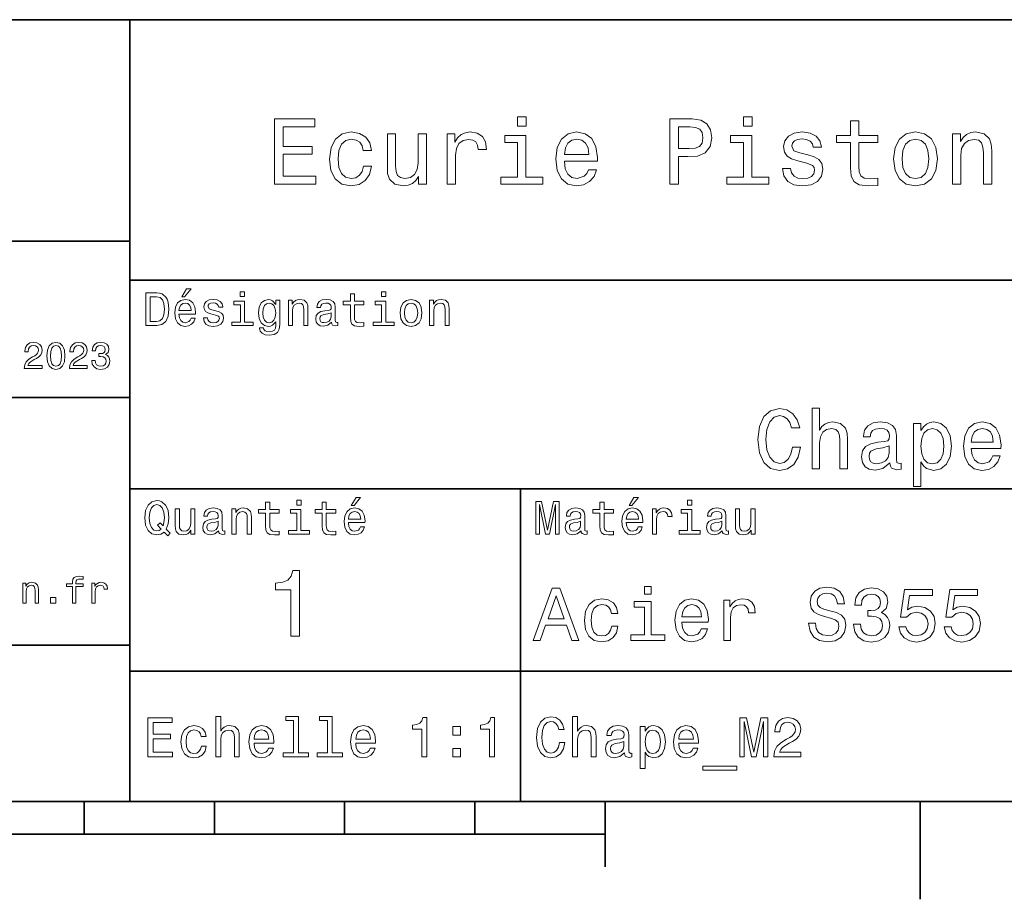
# Model space of a CAD drawing. Extents: x 0 to 296, y 0 to 210.
# Tile 5 of 7: x 154 to 229, y 2 to 70. Entities that reach past the tile are written whole.
import ezdxf

# ---------------------------------------------------------------- set-up
doc = ezdxf.new("R2010")
doc.units = 0

msp = doc.modelspace()

# ---------------------------------------------------------------- linework, layer by layer
at = {"color": 7, "lineweight": 35}
for p, q in [((97, 70), (287, 70)), ((162, 10), (162, 70)), ((97, 53), (162, 53)), ((162, 50), (287, 50)), ((97, 41), (162, 41)), ((162, 34), (287, 34)), ((97, 22), (162, 22)), ((162, 20), (287, 20)), ((10, 10), (287, 10)), ((97, 10), (287, 10)), ((98.5, 7.5), (198.5, 7.5))]:
    msp.add_line(p, q, dxfattribs=at)
at = {"color": 7, "lineweight": 35, "ltscale": 0.35}
msp.add_line((192, 20), (192, 34), dxfattribs=at)
at = {"color": 7, "lineweight": 35, "ltscale": 0.25}
msp.add_line((192, 10), (192, 20), dxfattribs=at)
at = {"color": 7, "lineweight": 35, "ltscale": 0.0625}
for p, q in [((158.5, 10), (158.5, 7.5)), ((168.5, 10), (168.5, 7.5)), ((178.5, 10), (178.5, 7.5)), ((188.5, 10), (188.5, 7.5))]:
    msp.add_line(p, q, dxfattribs=at)
at = {"color": 7, "lineweight": 35, "ltscale": 0.125}
msp.add_line((198.5, 10), (198.5, 5), dxfattribs=at)
at = {"color": 7, "lineweight": 35, "ltscale": 0.1875}
msp.add_line((222.699997, 10), (222.699997, 2.5), dxfattribs=at)
at = {"color": 7, "lineweight": 13}
for points in [[(173.109512, 57.381123), (176.279541, 57.381123), (176.279541, 57.986309), (173.772339, 57.986309), (173.772339, 59.679394), (176.005768, 59.679394), (176.005768, 60.277374), (173.772339, 60.277374), (173.772339, 61.775936), (176.221893, 61.775936), (176.221893, 62.381123), (173.109512, 62.381123)], [(192.439484, 62.554031), (191.769455, 62.554031), (191.769455, 61.833572), (192.439484, 61.833572)], [(203.462524, 57.381123), (204.125351, 57.381123), (204.125351, 59.492073), (204.860229, 59.492073), (205.602295, 59.528095), (206.193085, 59.780258), (206.574921, 60.270172), (206.704605, 60.940201), (206.603745, 61.559795), (206.315552, 62.013687), (205.840057, 62.287464), (205.191635, 62.381123), (203.462524, 62.381123)], [(209.788177, 62.554031), (209.118149, 62.554031), (209.118149, 61.833572), (209.788177, 61.833572)], [(217.353027, 60.579971), (217.353027, 58.64193), (217.396255, 58.015129), (217.597992, 57.582851), (218.001434, 57.330688), (218.685883, 57.244236), (219.43515, 57.280258), (219.43515, 57.827808), (218.887604, 57.78458), (218.390488, 57.842216), (218.123917, 58.022331), (218.008652, 58.324928), (217.98703, 58.75), (217.98703, 60.579971), (219.43515, 60.579971), (219.43515, 61.120316), (217.98703, 61.120316), (217.98703, 62.251438), (217.353027, 62.251438), (217.353027, 61.120316), (216.257935, 61.120316), (216.257935, 60.579971)], [(179.932281, 59.967579), (180.559082, 59.967579), (180.429398, 60.543945), (180.119598, 60.997837), (179.636887, 61.278816), (179.010086, 61.386887), (178.318436, 61.242794), (177.792511, 60.839336), (177.46109, 60.183716), (177.345825, 59.304752), (177.453888, 58.432995), (177.778091, 57.78458), (178.289627, 57.381123), (178.988464, 57.244236), (179.608063, 57.352303), (180.090775, 57.6549), (180.42218, 58.130402), (180.566284, 58.764408), (179.96109, 58.764408), (179.853027, 58.36095), (179.651291, 58.058357), (179.363113, 57.871037), (179.010086, 57.8134), (178.570602, 57.907059), (178.253601, 58.195244), (178.059082, 58.663544), (177.994232, 59.326366), (178.059082, 59.974781), (178.260803, 60.443081), (178.585007, 60.731266), (179.010086, 60.83213), (179.38472, 60.767288), (179.66571, 60.601585), (179.853027, 60.327808)], [(184.788177, 61.25), (184.154175, 61.25), (184.154175, 59.016571), (184.082123, 58.497837), (183.873199, 58.123196), (183.548996, 57.892651), (183.123917, 57.820602), (182.785294, 57.878242), (182.569168, 58.051151), (182.446686, 58.346542), (182.417862, 58.764408), (182.417862, 61.25), (181.783859, 61.25), (181.783859, 58.706772), (181.805481, 58.195244), (181.942368, 57.770172), (182.360229, 57.381123), (183.030258, 57.244236), (183.390488, 57.294666), (183.700287, 57.424351), (183.966858, 57.647694), (184.182999, 57.971901), (184.182999, 57.381123), (184.788177, 57.381123)], [(186.380402, 57.381123), (187.014404, 57.381123), (187.014404, 59.592937), (187.079254, 60.12608), (187.273773, 60.507923), (187.590775, 60.738472), (188.015854, 60.817722), (188.332855, 60.767288), (188.570602, 60.623199), (188.714691, 60.378242), (188.765121, 60.046829), (189.406342, 60.046829), (189.319885, 60.630402), (189.082123, 61.048271), (188.685883, 61.30043), (188.145538, 61.386887), (187.778091, 61.32925), (187.46109, 61.185158), (187.180115, 60.940201), (186.956772, 60.608788), (186.956772, 61.25), (186.380402, 61.25)], [(195.37175, 59.131844), (197.907776, 59.131844), (197.914978, 59.427231), (197.799713, 60.255764), (197.482712, 60.875359), (196.978378, 61.25), (196.30835, 61.386887), (195.65274, 61.242794), (195.148407, 60.839336), (194.824203, 60.183716), (194.708923, 59.319164), (194.817001, 58.432995), (195.141205, 57.78458), (195.638321, 57.381123), (196.286743, 57.244236), (196.848694, 57.337894), (197.309799, 57.582851), (197.648407, 57.971901), (197.842941, 58.490631), (197.216141, 58.490631), (197.086456, 58.20245), (196.899139, 57.986309), (196.365997, 57.8134), (195.955322, 57.892651), (195.645538, 58.14481), (195.443802, 58.555473), (195.37175, 59.110229)], [(205.01152, 61.76873), (205.443802, 61.725502), (205.760803, 61.588615), (205.94812, 61.336452), (206.01297, 60.940201), (205.940918, 60.522331), (205.746399, 60.270172), (205.414978, 60.140488), (204.96109, 60.104465), (204.125351, 60.104465), (204.125351, 61.76873)], [(214.060516, 59.636166), (213.44812, 59.780258), (212.994232, 59.945965), (212.842941, 60.28458), (212.886169, 60.522331), (213.03746, 60.695244), (213.282425, 60.803314), (213.635437, 60.846542), (213.97406, 60.803314), (214.240631, 60.67363), (214.413544, 60.479107), (214.485596, 60.219738), (215.105194, 60.219738), (215.105194, 60.23415), (214.997116, 60.70245), (214.701721, 61.069885), (214.240631, 61.30043), (213.635437, 61.386887), (213.023056, 61.30043), (212.57637, 61.062679), (212.29538, 60.709652), (212.208939, 60.262966), (212.273773, 59.830688), (212.475494, 59.528095), (212.806915, 59.311958), (213.289627, 59.16066), (213.995682, 58.987751), (214.427948, 58.807636), (214.543228, 58.663544), (214.586456, 58.447407), (214.521606, 58.180836), (214.348694, 57.979107), (214.067719, 57.849422), (213.693085, 57.806194), (213.296829, 57.849422), (213.008636, 58.000721), (212.814117, 58.245674), (212.734863, 58.584293), (212.122482, 58.584293), (212.223343, 58.007923), (212.518738, 57.590057), (212.98703, 57.337894), (213.635437, 57.244236), (214.312683, 57.337894), (214.809799, 57.590057), (215.112396, 57.993515), (215.220459, 58.519451), (215.141205, 58.973343), (214.917862, 59.283138), (214.55043, 59.484871)], [(220.65274, 59.311958), (220.768005, 58.432995), (221.099426, 57.78458), (221.625366, 57.381123), (222.331421, 57.244236), (223.030258, 57.381123), (223.556198, 57.777374), (223.887604, 58.425793), (224.010086, 59.311958), (223.887604, 60.190922), (223.556198, 60.846542), (223.030258, 61.242794), (222.331421, 61.386887), (221.625366, 61.242794), (221.099426, 60.839336), (220.768005, 60.190922)], [(225.177246, 57.381123), (225.811249, 57.381123), (225.811249, 59.614552), (225.876083, 60.12608), (226.085022, 60.500717), (226.409225, 60.731266), (226.841507, 60.817722), (227.187317, 60.745674), (227.403458, 60.551151), (227.511536, 60.226944), (227.547546, 59.794666), (227.547546, 57.381123), (228.181564, 57.381123), (228.181564, 59.924351), (228.15274, 60.435879), (228.023056, 60.86095), (227.597992, 61.25), (226.935165, 61.386887), (226.567719, 61.336452), (226.257935, 61.199566), (225.991364, 60.969017), (225.782425, 60.659222), (225.782425, 61.25), (225.177246, 61.25)], [(192.417862, 57.914265), (192.417862, 61.120316), (190.789627, 61.120316), (190.789627, 60.579971), (191.783859, 60.579971), (191.783859, 57.914265), (190.48703, 57.914265), (190.48703, 57.381123), (193.729111, 57.381123), (193.729111, 57.914265)], [(195.37175, 59.664986), (195.451004, 60.162102), (195.645538, 60.529537), (195.940918, 60.75288), (196.329971, 60.83213), (196.711807, 60.75288), (197.007202, 60.529537), (197.187317, 60.162102), (197.252167, 59.664986)], [(209.766571, 57.914265), (209.766571, 61.120316), (208.138321, 61.120316), (208.138321, 60.579971), (209.132568, 60.579971), (209.132568, 57.914265), (207.835724, 57.914265), (207.835724, 57.381123), (211.077805, 57.381123), (211.077805, 57.914265)], [(221.301147, 59.319164), (221.365997, 59.967579), (221.567719, 60.435879), (221.891937, 60.72406), (222.331421, 60.824928), (222.763687, 60.72406), (223.087891, 60.443081), (223.289627, 59.967579), (223.361679, 59.319164), (223.289627, 58.663544), (223.087891, 58.188038), (222.763687, 57.899853), (222.331421, 57.806194), (221.891937, 57.899853), (221.567719, 58.188038), (221.365997, 58.663544)], [(166.004318, 48.728386), (166.216858, 48.728386), (166.717575, 49.340778), (166.364548, 49.340778)], [(164.080688, 49.030979), (163.248566, 49.030979), (163.248566, 46.530979), (164.080688, 46.530979), (164.473343, 46.610229), (164.765137, 46.851585), (164.945251, 47.244236), (165.010086, 47.780979), (164.952454, 48.328529), (164.880402, 48.544666), (164.779541, 48.717579), (164.487747, 48.951729), (164.296829, 49.009365)], [(164.055481, 48.731987), (164.329254, 48.677952), (164.516571, 48.512245), (164.628235, 48.216858), (164.664261, 47.780979), (164.624634, 47.359509), (164.51297, 47.064121), (164.322052, 46.887608), (164.055481, 46.829971), (163.583572, 46.829971), (163.583572, 48.731987)], [(165.784576, 47.406338), (167.052597, 47.406338), (167.056198, 47.554035), (166.998566, 47.9683), (166.840057, 48.278099), (166.587891, 48.465416), (166.252884, 48.533859), (165.925079, 48.461815), (165.672913, 48.260086), (165.510803, 47.932278), (165.453171, 47.5), (165.507202, 47.056915), (165.669312, 46.732708), (165.917862, 46.530979), (166.242081, 46.462536), (166.523056, 46.509365), (166.753601, 46.631844), (166.922913, 46.826366), (167.020172, 47.085735), (166.706772, 47.085735), (166.641937, 46.941643), (166.548264, 46.833572), (166.281708, 46.747116), (166.07637, 46.786743), (165.921463, 46.912823), (165.820602, 47.118156), (165.784576, 47.395531)], [(168.623199, 47.658501), (168.317001, 47.730545), (168.090057, 47.8134), (168.014404, 47.982708), (168.036026, 48.101585), (168.111664, 48.188038), (168.234146, 48.242073), (168.41066, 48.263687), (168.579971, 48.242073), (168.713257, 48.177231), (168.799713, 48.079971), (168.835739, 47.950287), (169.145538, 47.950287), (169.145538, 47.957493), (169.091492, 48.191643), (168.943802, 48.375359), (168.713257, 48.490635), (168.41066, 48.533859), (168.104462, 48.490635), (167.881119, 48.371758), (167.740631, 48.195244), (167.697403, 47.971901), (167.729828, 47.755764), (167.830688, 47.604465), (167.996399, 47.496399), (168.237747, 47.42075), (168.590775, 47.334293), (168.806915, 47.244236), (168.864548, 47.172188), (168.886169, 47.064121), (168.853745, 46.930836), (168.767288, 46.829971), (168.626801, 46.765129), (168.439484, 46.743515), (168.241348, 46.765129), (168.09726, 46.840778), (168, 46.963257), (167.960373, 47.132565), (167.654175, 47.132565), (167.704605, 46.844379), (167.85231, 46.635445), (168.086456, 46.509365), (168.41066, 46.462536), (168.749283, 46.509365), (168.997833, 46.635445), (169.149139, 46.837173), (169.203171, 47.100143), (169.163544, 47.327087), (169.05188, 47.481987), (168.868149, 47.582851)], [(170.8134, 46.79755), (170.8134, 48.400574), (169.999283, 48.400574), (169.999283, 48.130402), (170.496399, 48.130402), (170.496399, 46.79755), (169.847977, 46.79755), (169.847977, 46.530979), (171.469025, 46.530979), (171.469025, 46.79755)], [(170.824203, 49.117435), (170.489197, 49.117435), (170.489197, 48.757202), (170.824203, 48.757202)], [(173.518738, 46.617435), (173.518738, 48.465416), (173.216141, 48.465416), (173.216141, 48.152016), (172.967575, 48.4366), (172.816284, 48.508644), (172.646973, 48.533859), (172.340775, 48.461815), (172.103027, 48.260086), (171.94812, 47.935879), (171.894089, 47.5), (171.94812, 47.060516), (172.103027, 46.736309), (172.340775, 46.530979), (172.646973, 46.462536), (172.819885, 46.487751), (172.963974, 46.552593), (173.216141, 46.826366), (173.216141, 46.552593), (173.187317, 46.336456), (173.108063, 46.181557), (172.956772, 46.091499), (172.729828, 46.059078), (172.531708, 46.080692), (172.391205, 46.134727), (172.30835, 46.228386), (172.283142, 46.354465), (171.976944, 46.354465), (171.976944, 46.340057), (172.023773, 46.109509), (172.167862, 45.9366), (172.398407, 45.824928), (172.711823, 45.785301), (173.086456, 45.839336), (173.335022, 45.990635), (173.47551, 46.253601)], [(174.181549, 46.530979), (174.498566, 46.530979), (174.498566, 47.647694), (174.530975, 47.903458), (174.635452, 48.090778), (174.797546, 48.206051), (175.013687, 48.249279), (175.1866, 48.213257), (175.294662, 48.115993), (175.348709, 47.953888), (175.366714, 47.737751), (175.366714, 46.530979), (175.683716, 46.530979), (175.683716, 47.802593), (175.669312, 48.058357), (175.604462, 48.270893), (175.391937, 48.465416), (175.060516, 48.533859), (174.876801, 48.508644), (174.721909, 48.440201), (174.588623, 48.324928), (174.484146, 48.170029), (174.484146, 48.465416), (174.181549, 48.465416)], [(177.499283, 46.783142), (177.499283, 46.772335), (177.517288, 46.649857), (177.57132, 46.5634), (177.798264, 46.494957), (177.974777, 46.523773), (177.974777, 46.76873), (177.899139, 46.757923), (177.798264, 46.804756), (177.780258, 46.948845), (177.780258, 47.950287), (177.73703, 48.206051), (177.610947, 48.386166), (177.391205, 48.494236), (177.081406, 48.533859), (176.778824, 48.490635), (176.555481, 48.368156), (176.414978, 48.177231), (176.368149, 47.925072), (176.368149, 47.903458), (176.65274, 47.903458), (176.677948, 48.054756), (176.757202, 48.162823), (176.886887, 48.227665), (177.070602, 48.25288), (177.247116, 48.234871), (177.373199, 48.180836), (177.448853, 48.087173), (177.47406, 47.957493), (177.459656, 47.806194), (177.402023, 47.730545), (177.257919, 47.694523), (176.987747, 47.665707), (176.677948, 47.600864), (176.458206, 47.485592), (176.328537, 47.305473), (176.28891, 47.038906), (176.324921, 46.801151), (176.4366, 46.624638), (176.616714, 46.512966), (176.86528, 46.473343), (177.200287, 46.548992)], [(178.943802, 48.130402), (178.943802, 47.161381), (178.965424, 46.84798), (179.066284, 46.631844), (179.268005, 46.505764), (179.610229, 46.462536), (179.984863, 46.480545), (179.984863, 46.754322), (179.71109, 46.732708), (179.46254, 46.761528), (179.329254, 46.851585), (179.271606, 47.00288), (179.260803, 47.215416), (179.260803, 48.130402), (179.984863, 48.130402), (179.984863, 48.400574), (179.260803, 48.400574), (179.260803, 48.966137), (178.943802, 48.966137), (178.943802, 48.400574), (178.396255, 48.400574), (178.396255, 48.130402)], [(181.656342, 46.79755), (181.656342, 48.400574), (180.842224, 48.400574), (180.842224, 48.130402), (181.33934, 48.130402), (181.33934, 46.79755), (180.690918, 46.79755), (180.690918, 46.530979), (182.311966, 46.530979), (182.311966, 46.79755)], [(181.667145, 49.117435), (181.332138, 49.117435), (181.332138, 48.757202), (181.667145, 48.757202)], [(182.762253, 47.496399), (182.819885, 47.056915), (182.985596, 46.732708), (183.248566, 46.530979), (183.601593, 46.462536), (183.951004, 46.530979), (184.213974, 46.729107), (184.379684, 47.053314), (184.440918, 47.496399), (184.379684, 47.935879), (184.213974, 48.263687), (183.951004, 48.461815), (183.601593, 48.533859), (183.248566, 48.461815), (182.985596, 48.260086), (182.819885, 47.935879)], [(185.024506, 46.530979), (185.341492, 46.530979), (185.341492, 47.647694), (185.373917, 47.903458), (185.478394, 48.090778), (185.640488, 48.206051), (185.856628, 48.249279), (186.029541, 48.213257), (186.137604, 48.115993), (186.19165, 47.953888), (186.209656, 47.737751), (186.209656, 46.530979), (186.526657, 46.530979), (186.526657, 47.802593), (186.512253, 48.058357), (186.447403, 48.270893), (186.234879, 48.465416), (185.903458, 48.533859), (185.719742, 48.508644), (185.56485, 48.440201), (185.431564, 48.324928), (185.327087, 48.170029), (185.327087, 48.465416), (185.024506, 48.465416)], [(165.784576, 47.672909), (165.824203, 47.921471), (165.921463, 48.105186), (166.069168, 48.216858), (166.263687, 48.256485), (166.454605, 48.216858), (166.60231, 48.105186), (166.692368, 47.921471), (166.724777, 47.672909)], [(172.221909, 47.5), (172.254318, 47.820606), (172.351593, 48.058357), (172.502884, 48.198845), (172.704605, 48.249279), (172.917145, 48.198845), (173.075653, 48.058357), (173.172913, 47.820606), (173.208939, 47.5), (173.172913, 47.172188), (173.075653, 46.938038), (172.917145, 46.793949), (172.704605, 46.747116), (172.502884, 46.793949), (172.351593, 46.938038), (172.254318, 47.175793)], [(183.086456, 47.5), (183.118881, 47.824207), (183.219742, 48.058357), (183.381851, 48.20245), (183.601593, 48.25288), (183.817719, 48.20245), (183.979828, 48.061958), (184.080688, 47.824207), (184.116714, 47.5), (184.080688, 47.172188), (183.979828, 46.934437), (183.817719, 46.790344), (183.601593, 46.743515), (183.381851, 46.790344), (183.219742, 46.934437), (183.118881, 47.172188)], [(177.463257, 47.208214), (177.420029, 47.020893), (177.304749, 46.876801), (177.131851, 46.783142), (176.919312, 46.750721), (176.782425, 46.76873), (176.68515, 46.826366), (176.623917, 46.927231), (176.605911, 47.067722), (176.620316, 47.193802), (176.677948, 47.283859), (176.908508, 47.384727), (177.200287, 47.427952), (177.463257, 47.514408)], [(153.899139, 43.224785), (155.273773, 43.224785), (155.273773, 43.472622), (154.187317, 43.472622), (154.247849, 43.60807), (154.351593, 43.720463), (154.671478, 43.925072), (154.841507, 44.011528), (155.031708, 44.135448), (155.167145, 44.279541), (155.244965, 44.44957), (155.273773, 44.642651), (155.224792, 44.884727), (155.08934, 45.074928), (154.881851, 45.195965), (154.613831, 45.239193), (154.337173, 45.190201), (154.126801, 45.054756), (153.991364, 44.838619), (153.945251, 44.553314), (153.945251, 44.51297), (154.207504, 44.51297), (154.207504, 44.536022), (154.233429, 44.731991), (154.311249, 44.876083), (154.435165, 44.9683), (154.599426, 45), (154.766571, 44.971184), (154.890488, 44.899136), (154.971191, 44.786743), (155, 44.645535), (154.979828, 44.51297), (154.925079, 44.400578), (154.832855, 44.302593), (154.706055, 44.216141), (154.536026, 44.12392), (154.253601, 43.945248), (154.054764, 43.755043), (153.9366, 43.524498), (153.899139, 43.233429)], [(155.642654, 44.201729), (155.685883, 43.749279), (155.821335, 43.426514), (156.037476, 43.230549), (156.337173, 43.167149), (156.634003, 43.230549), (156.850143, 43.426514), (156.982712, 43.749279), (157.028824, 44.201729), (156.982712, 44.651299), (156.927963, 44.829971), (156.850143, 44.976948), (156.634003, 45.172913), (156.337173, 45.239193), (156.037476, 45.172913), (155.821335, 44.974064), (155.685883, 44.651299)], [(155.919312, 44.201729), (155.942368, 44.550434), (156.01442, 44.801155), (156.144104, 44.948128), (156.337173, 45), (156.527374, 44.948128), (156.657059, 44.801155), (156.729111, 44.550434), (156.752167, 44.201729), (156.729111, 43.850143), (156.657059, 43.599426), (156.527374, 43.45245), (156.337173, 43.403458), (156.144104, 43.45245), (156.01442, 43.599426), (155.942368, 43.850143)], [(157.368881, 43.224785), (158.743515, 43.224785), (158.743515, 43.472622), (157.657059, 43.472622), (157.71759, 43.60807), (157.821335, 43.720463), (158.14122, 43.925072), (158.311249, 44.011528), (158.50145, 44.135448), (158.636887, 44.279541), (158.714706, 44.44957), (158.743515, 44.642651), (158.694534, 44.884727), (158.559082, 45.074928), (158.351593, 45.195965), (158.083572, 45.239193), (157.806915, 45.190201), (157.596542, 45.054756), (157.461105, 44.838619), (157.414993, 44.553314), (157.414993, 44.51297), (157.677231, 44.51297), (157.677231, 44.536022), (157.703171, 44.731991), (157.780991, 44.876083), (157.904907, 44.9683), (158.069168, 45), (158.236313, 44.971184), (158.360229, 44.899136), (158.440918, 44.786743), (158.469742, 44.645535), (158.44957, 44.51297), (158.394821, 44.400578), (158.302597, 44.302593), (158.175797, 44.216141), (158.005768, 44.12392), (157.723343, 43.945248), (157.524506, 43.755043), (157.406342, 43.524498), (157.368881, 43.233429)], [(159.080688, 43.853027), (159.080688, 43.832855), (159.126801, 43.556198), (159.262253, 43.348705), (159.47551, 43.216141), (159.757935, 43.167149), (160.057648, 43.216141), (160.282425, 43.342941), (160.426514, 43.54467), (160.478394, 43.804035), (160.455338, 43.974064), (160.391937, 44.112392), (160.288193, 44.219021), (160.149857, 44.296829), (160.337173, 44.45245), (160.403458, 44.700291), (160.360229, 44.925072), (160.236313, 45.0951), (160.034592, 45.201729), (159.757935, 45.239193), (159.498566, 45.193085), (159.299713, 45.066284), (159.170029, 44.864555), (159.126801, 44.596542), (159.126801, 44.57637), (159.383286, 44.57637), (159.406342, 44.760807), (159.481277, 44.893372), (159.60231, 44.974064), (159.772339, 45.002884), (159.922195, 44.979828), (160.031708, 44.919308), (160.097992, 44.821327), (160.123917, 44.688763), (160.097992, 44.54755), (160.028824, 44.45245), (159.907776, 44.394814), (159.743515, 44.377522), (159.631134, 44.380405), (159.631134, 44.15274), (159.772339, 44.158501), (159.953888, 44.132565), (160.08934, 44.0634), (160.170029, 43.951008), (160.198853, 43.804035), (160.167145, 43.63689), (160.083572, 43.51297), (159.951019, 43.435158), (159.775223, 43.409222), (159.593658, 43.438042), (159.46109, 43.524498), (159.377533, 43.662827), (159.345825, 43.853027)], [(212.888336, 37.203171), (212.758652, 36.658501), (212.544678, 36.269451), (212.246399, 36.029537), (211.896255, 35.951729), (211.474792, 36.068443), (211.144089, 36.418587), (210.92363, 36.989193), (210.85231, 37.780258), (210.92363, 38.564842), (211.137604, 39.14193), (211.468307, 39.492073), (211.896255, 39.615273), (212.207489, 39.55043), (212.473343, 39.368874), (212.680832, 39.077087), (212.823486, 38.675072), (213.439484, 38.675072), (213.244965, 39.291065), (212.907776, 39.757923), (212.447403, 40.049709), (211.896255, 40.153458), (211.208939, 39.991352), (210.683716, 39.537464), (210.346542, 38.791786), (210.229828, 37.780258), (210.346542, 36.76873), (210.683716, 36.023052), (211.208939, 35.562679), (211.896255, 35.407059), (212.499283, 35.530258), (212.985596, 35.873917), (213.329254, 36.438038), (213.510803, 37.203171)], [(214.399139, 35.530258), (214.969742, 35.530258), (214.969742, 37.540344), (215.028107, 38.000721), (215.216141, 38.337894), (215.507935, 38.545387), (215.896973, 38.623199), (216.208221, 38.558357), (216.40274, 38.383286), (216.5, 38.091499), (216.532425, 37.70245), (216.532425, 35.530258), (217.103027, 35.530258), (217.103027, 37.819164), (217.077087, 38.279537), (216.960373, 38.662102), (216.57782, 39.012245), (215.981277, 39.135445), (215.657059, 39.090057), (215.37825, 38.966858), (215.144821, 38.772331), (214.969742, 38.506485), (214.969742, 40.185879), (214.399139, 40.185879)], [(220.371033, 35.98415), (220.371033, 35.964695), (220.403458, 35.744236), (220.500717, 35.588615), (220.909225, 35.465416), (221.226944, 35.517288), (221.226944, 35.958214), (221.090775, 35.938759), (220.909225, 36.023052), (220.876801, 36.282421), (220.876801, 38.085014), (220.798996, 38.545387), (220.572052, 38.869595), (220.176514, 39.064121), (219.618881, 39.135445), (219.074203, 39.057636), (218.672195, 38.837173), (218.419312, 38.493515), (218.335022, 38.039623), (218.335022, 38.000721), (218.84726, 38.000721), (218.892654, 38.273052), (219.035309, 38.467579), (219.268738, 38.584293), (219.599426, 38.629681), (219.917145, 38.59726), (220.144089, 38.5), (220.280258, 38.331409), (220.325653, 38.09798), (220.299713, 37.825645), (220.195969, 37.68948), (219.9366, 37.624638), (219.450287, 37.572765), (218.892654, 37.456051), (218.497116, 37.248558), (218.263687, 36.924351), (218.192368, 36.444523), (218.257202, 36.016571), (218.458221, 35.698845), (218.782425, 35.497837), (219.229828, 35.426514), (219.832855, 35.562679)], [(222.744232, 38.474064), (222.744232, 39.012245), (222.17363, 39.012245), (222.17363, 34.181557), (222.744232, 34.181557), (222.744232, 36.061958), (222.945251, 35.757202), (223.172195, 35.556194), (223.742798, 35.407059), (224.28746, 35.530258), (224.715424, 35.899857), (224.994232, 36.483429), (225.097992, 37.274494), (224.994232, 38.059078), (224.715424, 38.642651), (224.28746, 39.005764), (223.742798, 39.135445), (223.431564, 39.096542), (223.16571, 38.973343), (222.938766, 38.76585)], [(223.645538, 35.919308), (223.26297, 36.003601), (222.984146, 36.262966), (222.809082, 36.684437), (222.750717, 37.274494), (222.809082, 37.858067), (222.984146, 38.279537), (223.26297, 38.532421), (223.645538, 38.623199), (223.995682, 38.532421), (224.274506, 38.273052), (224.44957, 37.851585), (224.514404, 37.274494), (224.44957, 36.690922), (224.274506, 36.262966), (223.995682, 36.003601)], [(226.608795, 37.105907), (228.891205, 37.105907), (228.897705, 37.371758), (228.793945, 38.117435), (228.508652, 38.675072), (228.054764, 39.012245), (227.451736, 39.135445), (226.861679, 39.005764), (226.407776, 38.642651), (226.115997, 38.052593), (226.012253, 37.274494), (226.109512, 36.476944), (226.401306, 35.893372), (226.848709, 35.530258), (227.432281, 35.407059), (227.938049, 35.491352), (228.353027, 35.711815), (228.657776, 36.061958), (228.832855, 36.528816), (228.268738, 36.528816), (228.152023, 36.269451), (227.983429, 36.074928), (227.503601, 35.919308), (227.134003, 35.990631), (226.855194, 36.217579), (226.67363, 36.587173), (226.608795, 37.086452)], [(226.608795, 37.585735), (226.680115, 38.033138), (226.855194, 38.363831), (227.121033, 38.564842), (227.471191, 38.636166), (227.81485, 38.564842), (228.080688, 38.363831), (228.242798, 38.033138), (228.301147, 37.585735)], [(220.306198, 36.749279), (220.228394, 36.412102), (220.020889, 36.152737), (219.709656, 35.98415), (219.327087, 35.925793), (219.080688, 35.958214), (218.905624, 36.061958), (218.795395, 36.243515), (218.76297, 36.496395), (218.78891, 36.723343), (218.892654, 36.885445), (219.307632, 37.067001), (219.832855, 37.14481), (220.306198, 37.30043)], [(179.015854, 32.728386), (179.228394, 32.728386), (179.729111, 33.340778), (179.376083, 33.340778)], [(200.341492, 32.728386), (200.554031, 32.728386), (201.054749, 33.340778), (200.701736, 33.340778)], [(164.642654, 30.685879), (164.916428, 30.401297), (165.107346, 30.592218), (164.811966, 30.894812), (164.963257, 31.305475), (165.010086, 31.780979), (164.941635, 32.339336), (164.862396, 32.56628), (164.757919, 32.753601), (164.46254, 33.009365), (164.282425, 33.074207), (164.08429, 33.099422), (163.702454, 33.009365), (163.41066, 32.757202), (163.223343, 32.342937), (163.158508, 31.780979), (163.223343, 31.219019), (163.407059, 30.804754), (163.698853, 30.54899), (164.08429, 30.462536), (164.39769, 30.520172)], [(164.41571, 30.916426), (164.260803, 30.801151), (164.08429, 30.765129), (163.850143, 30.829971), (163.666428, 31.024494), (163.543945, 31.341497), (163.504318, 31.780979), (163.543945, 32.216858), (163.662827, 32.537464), (163.846542, 32.731987), (164.08429, 32.80043), (164.318451, 32.731987), (164.502167, 32.533859), (164.621033, 32.213257), (164.664261, 31.780979), (164.631851, 31.40634), (164.5634, 31.150576), (164.329254, 31.395533), (164.13472, 31.211815)], [(168.824921, 30.78314), (168.824921, 30.772333), (168.842941, 30.649855), (168.896973, 30.5634), (169.123917, 30.494957), (169.30043, 30.523775), (169.30043, 30.768732), (169.224777, 30.757925), (169.123917, 30.804754), (169.105911, 30.948847), (169.105911, 31.950287), (169.062683, 32.206051), (168.9366, 32.386166), (168.716858, 32.494236), (168.407059, 32.533859), (168.104462, 32.490635), (167.881119, 32.368156), (167.740631, 32.177231), (167.693802, 31.925072), (167.693802, 31.903458), (167.978394, 31.903458), (168.003601, 32.054756), (168.082855, 32.162823), (168.21254, 32.227665), (168.396255, 32.25288), (168.572769, 32.234871), (168.698853, 32.180836), (168.77449, 32.087173), (168.799713, 31.957493), (168.785309, 31.806194), (168.727661, 31.730547), (168.583572, 31.694523), (168.3134, 31.665705), (168.003601, 31.600864), (167.783859, 31.48559), (167.654175, 31.305475), (167.614548, 31.038904), (167.650574, 30.801151), (167.762253, 30.62464), (167.942368, 30.512968), (168.190918, 30.473343), (168.52594, 30.54899)], [(169.844376, 30.530979), (170.161377, 30.530979), (170.161377, 31.647694), (170.193802, 31.903458), (170.298279, 32.090778), (170.460373, 32.206051), (170.676514, 32.249279), (170.849426, 32.213257), (170.957489, 32.115993), (171.011536, 31.95389), (171.029541, 31.737751), (171.029541, 30.530979), (171.346542, 30.530979), (171.346542, 31.802593), (171.332138, 32.058357), (171.267288, 32.270893), (171.054749, 32.465416), (170.723343, 32.533859), (170.539627, 32.508644), (170.38472, 32.440201), (170.251434, 32.324928), (170.146973, 32.170029), (170.146973, 32.465416), (169.844376, 32.465416)], [(172.438034, 32.130402), (172.438034, 31.161383), (172.459656, 30.847982), (172.560516, 30.631844), (172.762253, 30.505762), (173.104462, 30.462536), (173.479111, 30.480547), (173.479111, 30.754322), (173.205338, 30.732708), (172.956772, 30.761526), (172.823486, 30.851583), (172.765854, 31.002882), (172.755035, 31.215418), (172.755035, 32.130402), (173.479111, 32.130402), (173.479111, 32.400574), (172.755035, 32.400574), (172.755035, 32.966137), (172.438034, 32.966137), (172.438034, 32.400574), (171.890488, 32.400574), (171.890488, 32.130402)], [(175.161377, 33.117435), (174.82637, 33.117435), (174.82637, 32.757202), (175.161377, 32.757202)], [(176.775223, 32.130402), (176.775223, 31.161383), (176.796829, 30.847982), (176.89769, 30.631844), (177.099426, 30.505762), (177.44165, 30.462536), (177.816284, 30.480547), (177.816284, 30.754322), (177.542511, 30.732708), (177.293945, 30.761526), (177.16066, 30.851583), (177.103027, 31.002882), (177.092224, 31.215418), (177.092224, 32.130402), (177.816284, 32.130402), (177.816284, 32.400574), (177.092224, 32.400574), (177.092224, 32.966137), (176.775223, 32.966137), (176.775223, 32.400574), (176.227661, 32.400574), (176.227661, 32.130402)], [(178.796112, 31.40634), (180.064117, 31.40634), (180.067719, 31.554033), (180.010086, 31.9683), (179.851593, 32.278099), (179.599426, 32.465416), (179.264404, 32.533859), (178.9366, 32.461815), (178.684433, 32.260086), (178.522339, 31.932276), (178.464691, 31.5), (178.518738, 31.056915), (178.680832, 30.732708), (178.929398, 30.530979), (179.253601, 30.462536), (179.534576, 30.509365), (179.765137, 30.631844), (179.934433, 30.826368), (180.031708, 31.085733), (179.718292, 31.085733), (179.653458, 30.941643), (179.559799, 30.833572), (179.293228, 30.747118), (179.087891, 30.786743), (178.932999, 30.912823), (178.832138, 31.118155), (178.796112, 31.395533)], [(193.183716, 30.530979), (193.46109, 30.530979), (193.46109, 32.80043), (193.929398, 30.530979), (194.239197, 30.530979), (194.703888, 32.80043), (194.703888, 30.530979), (194.984863, 30.530979), (194.984863, 33.030979), (194.545395, 33.030979), (194.08429, 30.826368), (193.626801, 33.030979), (193.183716, 33.030979)], [(196.656342, 30.78314), (196.656342, 30.772333), (196.674347, 30.649855), (196.728394, 30.5634), (196.955338, 30.494957), (197.131851, 30.523775), (197.131851, 30.768732), (197.056198, 30.757925), (196.955338, 30.804754), (196.937317, 30.948847), (196.937317, 31.950287), (196.894089, 32.206051), (196.768005, 32.386166), (196.548264, 32.494236), (196.23848, 32.533859), (195.935883, 32.490635), (195.71254, 32.368156), (195.572052, 32.177231), (195.525223, 31.925072), (195.525223, 31.903458), (195.809799, 31.903458), (195.835022, 32.054756), (195.914261, 32.162823), (196.043945, 32.227665), (196.227661, 32.25288), (196.404175, 32.234871), (196.530258, 32.180836), (196.605911, 32.087173), (196.631119, 31.957493), (196.616714, 31.806194), (196.559082, 31.730547), (196.414978, 31.694523), (196.144806, 31.665705), (195.835022, 31.600864), (195.61528, 31.48559), (195.485596, 31.305475), (195.445969, 31.038904), (195.481995, 30.801151), (195.593658, 30.62464), (195.773773, 30.512968), (196.022339, 30.473343), (196.357346, 30.54899)], [(198.100861, 32.130402), (198.100861, 31.161383), (198.122482, 30.847982), (198.223343, 30.631844), (198.425079, 30.505762), (198.767288, 30.462536), (199.141937, 30.480547), (199.141937, 30.754322), (198.868149, 30.732708), (198.619598, 30.761526), (198.486313, 30.851583), (198.42868, 31.002882), (198.417862, 31.215418), (198.417862, 32.130402), (199.141937, 32.130402), (199.141937, 32.400574), (198.417862, 32.400574), (198.417862, 32.966137), (198.100861, 32.966137), (198.100861, 32.400574), (197.553314, 32.400574), (197.553314, 32.130402)], [(200.121765, 31.40634), (201.389771, 31.40634), (201.393372, 31.554033), (201.335739, 31.9683), (201.177231, 32.278099), (200.925079, 32.465416), (200.590057, 32.533859), (200.262253, 32.461815), (200.010086, 32.260086), (199.847977, 31.932276), (199.790344, 31.5), (199.844376, 31.056915), (200.006485, 30.732708), (200.255051, 30.530979), (200.579254, 30.462536), (200.860229, 30.509365), (201.090775, 30.631844), (201.260086, 30.826368), (201.357346, 31.085733), (201.043945, 31.085733), (200.979111, 30.941643), (200.885452, 30.833572), (200.618881, 30.747118), (200.413544, 30.786743), (200.258652, 30.912823), (200.157776, 31.118155), (200.121765, 31.395533)], [(202.131851, 30.530979), (202.448853, 30.530979), (202.448853, 31.636887), (202.481262, 31.903458), (202.578537, 32.094379), (202.73703, 32.209652), (202.94957, 32.249279), (203.108063, 32.224064), (203.226944, 32.152016), (203.298996, 32.029537), (203.324203, 31.863832), (203.644806, 31.863832), (203.601593, 32.155621), (203.482712, 32.364552), (203.284576, 32.490635), (203.014404, 32.533859), (202.830688, 32.505043), (202.672195, 32.432995), (202.531708, 32.310516), (202.420029, 32.144814), (202.420029, 32.465416), (202.131851, 32.465416)], [(205.161377, 33.117435), (204.82637, 33.117435), (204.82637, 32.757202), (205.161377, 32.757202)], [(207.499283, 30.78314), (207.499283, 30.772333), (207.517288, 30.649855), (207.57132, 30.5634), (207.798264, 30.494957), (207.974777, 30.523775), (207.974777, 30.768732), (207.899139, 30.757925), (207.798264, 30.804754), (207.780258, 30.948847), (207.780258, 31.950287), (207.73703, 32.206051), (207.610947, 32.386166), (207.391205, 32.494236), (207.081406, 32.533859), (206.778824, 32.490635), (206.555481, 32.368156), (206.414978, 32.177231), (206.368149, 31.925072), (206.368149, 31.903458), (206.65274, 31.903458), (206.677948, 32.054756), (206.757202, 32.162823), (206.886887, 32.227665), (207.070602, 32.25288), (207.247116, 32.234871), (207.373199, 32.180836), (207.448853, 32.087173), (207.47406, 31.957493), (207.459656, 31.806194), (207.402023, 31.730547), (207.257919, 31.694523), (206.987747, 31.665705), (206.677948, 31.600864), (206.458206, 31.48559), (206.328537, 31.305475), (206.28891, 31.038904), (206.324921, 30.801151), (206.4366, 30.62464), (206.616714, 30.512968), (206.86528, 30.473343), (207.200287, 30.54899)], [(166.998566, 32.465416), (166.681549, 32.465416), (166.681549, 31.348703), (166.645538, 31.089336), (166.541061, 30.902016), (166.378967, 30.786743), (166.166428, 30.750719), (165.997116, 30.779539), (165.889053, 30.865993), (165.827805, 31.013687), (165.8134, 31.222622), (165.8134, 32.465416), (165.496399, 32.465416), (165.496399, 31.193804), (165.507202, 30.93804), (165.575653, 30.725504), (165.784576, 30.530979), (166.119598, 30.462536), (166.299713, 30.487751), (166.454605, 30.552593), (166.587891, 30.664265), (166.695969, 30.826368), (166.695969, 30.530979), (166.998566, 30.530979)], [(175.150574, 30.79755), (175.150574, 32.400574), (174.336456, 32.400574), (174.336456, 32.130402), (174.833572, 32.130402), (174.833572, 30.79755), (174.185165, 30.79755), (174.185165, 30.530979), (175.806198, 30.530979), (175.806198, 30.79755)], [(178.796112, 31.672911), (178.835739, 31.921469), (178.932999, 32.105186), (179.080688, 32.216858), (179.275208, 32.256485), (179.466141, 32.216858), (179.613831, 32.105186), (179.703888, 31.921469), (179.736313, 31.672911)], [(200.121765, 31.672911), (200.161377, 31.921469), (200.258652, 32.105186), (200.406342, 32.216858), (200.600861, 32.256485), (200.791794, 32.216858), (200.939484, 32.105186), (201.029541, 31.921469), (201.061966, 31.672911)], [(205.150574, 30.79755), (205.150574, 32.400574), (204.336456, 32.400574), (204.336456, 32.130402), (204.833572, 32.130402), (204.833572, 30.79755), (204.185165, 30.79755), (204.185165, 30.530979), (205.806198, 30.530979), (205.806198, 30.79755)], [(210.010086, 32.465416), (209.693085, 32.465416), (209.693085, 31.348703), (209.657059, 31.089336), (209.552597, 30.902016), (209.390488, 30.786743), (209.177948, 30.750719), (209.008636, 30.779539), (208.900574, 30.865993), (208.83934, 31.013687), (208.824921, 31.222622), (208.824921, 32.465416), (208.507919, 32.465416), (208.507919, 31.193804), (208.518738, 30.93804), (208.587173, 30.725504), (208.796112, 30.530979), (209.131119, 30.462536), (209.311234, 30.487751), (209.466141, 30.552593), (209.599426, 30.664265), (209.707489, 30.826368), (209.707489, 30.530979), (210.010086, 30.530979)], [(168.78891, 31.208212), (168.745682, 31.020893), (168.630402, 30.876801), (168.457489, 30.78314), (168.244965, 30.750719), (168.108063, 30.768732), (168.010803, 30.826368), (167.94957, 30.927233), (167.931549, 31.067722), (167.945969, 31.193804), (168.003601, 31.283861), (168.234146, 31.384726), (168.52594, 31.427954), (168.78891, 31.514408)], [(196.620316, 31.208212), (196.577087, 31.020893), (196.461823, 30.876801), (196.28891, 30.78314), (196.07637, 30.750719), (195.939484, 30.768732), (195.842224, 30.826368), (195.780975, 30.927233), (195.76297, 31.067722), (195.777374, 31.193804), (195.835022, 31.283861), (196.065567, 31.384726), (196.357346, 31.427954), (196.620316, 31.514408)], [(207.463257, 31.208212), (207.420029, 31.020893), (207.304749, 30.876801), (207.131851, 30.78314), (206.919312, 30.750719), (206.782425, 30.768732), (206.68515, 30.826368), (206.623917, 30.927233), (206.605911, 31.067722), (206.620316, 31.193804), (206.677948, 31.283861), (206.908508, 31.384726), (207.200287, 31.427954), (207.463257, 31.514408)], [(157.608078, 26.504324), (157.608078, 25.224785), (157.861679, 25.224785), (157.861679, 26.504324), (158.438049, 26.504324), (158.438049, 26.720463), (157.861679, 26.720463), (157.861679, 26.815563), (157.881851, 26.930836), (157.948135, 27.008646), (158.060532, 27.054756), (158.221924, 27.072046), (158.438049, 27.06052), (158.438049, 27.279539), (158.164276, 27.293949), (157.916443, 27.268013), (157.74353, 27.190203), (157.639786, 27.054756), (157.608078, 26.861671), (157.608078, 26.720463), (157.144104, 26.720463), (157.144104, 26.504324)], [(174.370316, 22.700289), (175.025925, 22.700289), (175.025925, 27.736313), (174.536011, 27.736313), (174.406326, 27.296831), (174.146973, 27.001442), (173.750717, 26.828531), (173.203171, 26.770893), (173.203171, 26.259367), (174.370316, 26.259367)], [(153.786758, 25.224785), (154.040359, 25.224785), (154.040359, 26.118156), (154.066299, 26.322767), (154.149872, 26.472624), (154.279541, 26.564842), (154.452454, 26.599424), (154.59079, 26.570606), (154.677246, 26.492796), (154.720474, 26.363113), (154.734879, 26.190203), (154.734879, 25.224785), (154.98848, 25.224785), (154.98848, 26.242077), (154.976959, 26.446688), (154.925079, 26.616716), (154.755051, 26.772335), (154.489929, 26.827091), (154.342957, 26.806917), (154.219025, 26.752163), (154.112396, 26.659943), (154.028839, 26.536024), (154.028839, 26.772335), (153.786758, 26.772335)], [(159.086472, 25.224785), (159.340073, 25.224785), (159.340073, 26.10951), (159.366013, 26.322767), (159.443817, 26.475506), (159.570618, 26.567724), (159.740646, 26.599424), (159.867447, 26.579252), (159.962555, 26.521614), (160.020187, 26.423632), (160.040359, 26.291067), (160.296844, 26.291067), (160.262268, 26.524496), (160.16716, 26.691643), (160.008667, 26.792507), (159.792511, 26.827091), (159.645538, 26.804035), (159.518738, 26.746399), (159.406357, 26.648417), (159.317017, 26.515852), (159.317017, 26.772335), (159.086472, 26.772335)], [(202.048996, 26.49856), (201.51297, 26.49856), (201.51297, 25.922192), (202.048996, 25.922192)], [(214.642654, 23.680117), (214.118149, 23.680117), (214.233429, 23.069164), (214.521606, 22.619596), (214.965424, 22.348703), (215.564835, 22.250721), (216.158508, 22.342941), (216.60231, 22.596542), (216.88472, 22.994238), (216.988464, 23.518732), (216.902023, 23.991356), (216.659943, 24.296831), (216.268005, 24.49856), (215.743515, 24.648417), (215.293945, 24.757925), (215, 24.884727), (214.832855, 25.069164), (214.780975, 25.357349), (214.832855, 25.616714), (214.982712, 25.812681), (215.213257, 25.945246), (215.530258, 25.991356), (215.853027, 25.933718), (216.106628, 25.778099), (216.273773, 25.518732), (216.354462, 25.167149), (216.878967, 25.167149), (216.878967, 25.178675), (216.786743, 25.720463), (216.515854, 26.12392), (216.08934, 26.377522), (215.51297, 26.463978), (214.994232, 26.377522), (214.590775, 26.135448), (214.331406, 25.760807), (214.239197, 25.276657), (214.314117, 24.844381), (214.533142, 24.550434), (214.878967, 24.354467), (215.351593, 24.204613), (215.818451, 24.072046), (216.170029, 23.945246), (216.383286, 23.760807), (216.458206, 23.461096), (216.389053, 23.155621), (216.210373, 22.925074), (215.939484, 22.780981), (215.587891, 22.734871), (215.195969, 22.798271), (214.896255, 22.98271), (214.706055, 23.282421)], [(192.982712, 22.360231), (193.51297, 22.360231), (193.933716, 23.536024), (195.530258, 23.536024), (195.951004, 22.360231), (196.492798, 22.360231), (195.028824, 26.365995), (194.440918, 26.365995)], [(194.118149, 24.025938), (194.734863, 25.789627), (195.351578, 24.025938)], [(217.570602, 23.616716), (217.570602, 23.57637), (217.662827, 23.023056), (217.933716, 22.60807), (218.360229, 22.342941), (218.925079, 22.244957), (219.52449, 22.342941), (219.97406, 22.596542), (220.262253, 23), (220.365997, 23.518732), (220.319885, 23.858791), (220.193085, 24.135448), (219.985596, 24.348703), (219.708939, 24.504324), (220.083572, 24.815563), (220.216141, 25.311239), (220.129684, 25.760807), (219.881836, 26.100864), (219.478378, 26.314121), (218.925079, 26.38905), (218.406342, 26.296831), (218.008636, 26.043228), (217.749283, 25.639771), (217.662827, 25.103746), (217.662827, 25.063402), (218.175797, 25.063402), (218.221893, 25.432278), (218.371765, 25.697407), (218.613831, 25.858791), (218.953888, 25.916428), (219.253601, 25.870317), (219.472626, 25.749281), (219.605194, 25.553314), (219.657059, 25.288185), (219.605194, 25.005764), (219.466858, 24.815563), (219.224777, 24.700289), (218.896255, 24.665707), (218.671463, 24.671471), (218.671463, 24.216139), (218.953888, 24.227667), (219.317001, 24.175793), (219.587891, 24.037464), (219.749283, 23.812681), (219.806915, 23.518732), (219.743515, 23.184439), (219.57637, 22.9366), (219.311234, 22.780981), (218.959656, 22.729107), (218.596542, 22.786745), (218.331406, 22.959656), (218.164261, 23.236313), (218.100861, 23.616716)], [(221.0634, 23.40346), (221.190201, 22.930836), (221.472626, 22.56196), (221.887604, 22.331413), (222.417862, 22.244957), (223, 22.348703), (223.455322, 22.631124), (223.743515, 23.080692), (223.853027, 23.657061), (223.755035, 24.193085), (223.478378, 24.613834), (223.046112, 24.884727), (222.48703, 24.98271), (222.054749, 24.913546), (221.720459, 24.723343), (221.881836, 25.801153), (223.634003, 25.801153), (223.634003, 26.273777), (221.495682, 26.273777), (221.17868, 24.152739), (221.639771, 24.152739), (221.97406, 24.423632), (222.400574, 24.521614), (222.769455, 24.458214), (223.051865, 24.273777), (223.230545, 23.991356), (223.293945, 23.628242), (223.230545, 23.265131), (223.046112, 22.98271), (222.763687, 22.804035), (222.400574, 22.740635), (222.095093, 22.780981), (221.858795, 22.913546), (221.685883, 23.121038), (221.599426, 23.40346)], [(224.533142, 23.40346), (224.659943, 22.930836), (224.942352, 22.56196), (225.357346, 22.331413), (225.887604, 22.244957), (226.469742, 22.348703), (226.925064, 22.631124), (227.213257, 23.080692), (227.322769, 23.657061), (227.224777, 24.193085), (226.94812, 24.613834), (226.515839, 24.884727), (225.956772, 24.98271), (225.52449, 24.913546), (225.190201, 24.723343), (225.351578, 25.801153), (227.103745, 25.801153), (227.103745, 26.273777), (224.965424, 26.273777), (224.648407, 24.152739), (225.109512, 24.152739), (225.443802, 24.423632), (225.870316, 24.521614), (226.239197, 24.458214), (226.521606, 24.273777), (226.700287, 23.991356), (226.763687, 23.628242), (226.700287, 23.265131), (226.515839, 22.98271), (226.233429, 22.804035), (225.870316, 22.740635), (225.564835, 22.780981), (225.328522, 22.913546), (225.155609, 23.121038), (225.069153, 23.40346)], [(155.919312, 25.224785), (156.317017, 25.224785), (156.317017, 25.654181), (155.919312, 25.654181)], [(198.982712, 24.429396), (199.484146, 24.429396), (199.380402, 24.890491), (199.132568, 25.253603), (198.746399, 25.478386), (198.244949, 25.564842), (197.69165, 25.449568), (197.270889, 25.126802), (197.005768, 24.602306), (196.913544, 23.899136), (197, 23.201731), (197.259369, 22.682999), (197.668594, 22.360231), (198.227661, 22.250721), (198.723343, 22.337177), (199.109512, 22.579252), (199.374634, 22.959656), (199.489914, 23.46686), (199.005768, 23.46686), (198.919312, 23.144093), (198.757919, 22.902018), (198.527374, 22.752163), (198.244949, 22.706053), (197.893372, 22.780981), (197.639771, 23.011528), (197.484146, 23.386168), (197.432281, 23.916428), (197.484146, 24.43516), (197.645538, 24.809799), (197.904892, 25.040346), (198.244949, 25.121038), (198.544662, 25.069164), (198.769455, 24.9366), (198.919312, 24.717581)], [(202.031708, 22.786745), (202.031708, 25.351585), (200.729111, 25.351585), (200.729111, 24.91931), (201.52449, 24.91931), (201.52449, 22.786745), (200.48703, 22.786745), (200.48703, 22.360231), (203.080688, 22.360231), (203.080688, 22.786745)], [(204.394806, 23.760807), (206.42363, 23.760807), (206.429398, 23.99712), (206.337173, 24.659943), (206.083572, 25.155621), (205.680115, 25.455332), (205.144089, 25.564842), (204.619598, 25.449568), (204.216141, 25.126802), (203.956772, 24.602306), (203.864548, 23.910664), (203.951004, 23.201731), (204.210373, 22.682999), (204.608063, 22.360231), (205.126801, 22.250721), (205.57637, 22.325649), (205.945251, 22.521614), (206.216141, 22.832853), (206.371765, 23.247839), (205.870316, 23.247839), (205.766571, 23.017292), (205.616714, 22.844381), (205.190201, 22.706053), (204.861664, 22.769453), (204.613831, 22.971182), (204.452454, 23.299713), (204.394806, 23.743517)], [(204.394806, 24.187321), (204.458206, 24.585014), (204.613831, 24.878963), (204.850143, 25.057638), (205.161377, 25.121038), (205.466858, 25.057638), (205.703171, 24.878963), (205.84726, 24.585014), (205.899139, 24.187321)], [(207.610947, 22.360231), (208.118149, 22.360231), (208.118149, 24.129684), (208.170029, 24.556196), (208.325653, 24.861671), (208.579254, 25.04611), (208.919312, 25.10951), (209.172913, 25.069164), (209.363113, 24.953892), (209.478394, 24.757925), (209.518738, 24.492796), (210.031708, 24.492796), (209.96254, 24.959656), (209.772339, 25.293949), (209.455338, 25.495678), (209.023056, 25.564842), (208.729111, 25.518732), (208.47551, 25.40346), (208.250717, 25.207493), (208.072052, 24.942364), (208.072052, 25.455332), (207.610947, 25.455332)], [(163.393372, 13.428675), (165.295395, 13.428675), (165.295395, 13.791787), (163.791061, 13.791787), (163.791061, 14.807637), (165.131119, 14.807637), (165.131119, 15.166427), (163.791061, 15.166427), (163.791061, 16.065563), (165.260803, 16.065563), (165.260803, 16.428675), (163.393372, 16.428675)], [(168.610947, 13.428675), (168.991348, 13.428675), (168.991348, 14.768732), (169.030258, 15.075649), (169.155624, 15.300432), (169.350143, 15.438761), (169.609512, 15.490635), (169.817001, 15.447407), (169.946686, 15.330692), (170.011536, 15.136168), (170.033142, 14.876801), (170.033142, 13.428675), (170.413544, 13.428675), (170.413544, 14.954612), (170.396255, 15.261528), (170.318451, 15.516571), (170.0634, 15.75), (169.66571, 15.832133), (169.44957, 15.801874), (169.263687, 15.719741), (169.108063, 15.590058), (168.991348, 15.412825), (168.991348, 16.532421), (168.610947, 16.532421)], [(174.572052, 16.212536), (174.572052, 13.748559), (173.789627, 13.748559), (173.789627, 13.428675), (175.730545, 13.428675), (175.730545, 13.748559), (174.952454, 13.748559), (174.952454, 16.532421), (173.97551, 16.532421), (173.97551, 16.212536)], [(177.174347, 16.212536), (177.174347, 13.748559), (176.391937, 13.748559), (176.391937, 13.428675), (178.332855, 13.428675), (178.332855, 13.748559), (177.554749, 13.748559), (177.554749, 16.532421), (176.577805, 16.532421), (176.577805, 16.212536)], [(184.416412, 13.428675), (184.809784, 13.428675), (184.809784, 16.450289), (184.515839, 16.450289), (184.438034, 16.1866), (184.28241, 16.009367), (184.044662, 15.905621), (183.716125, 15.871038), (183.716125, 15.564121), (184.416412, 15.564121)], [(189.621033, 13.428675), (190.014404, 13.428675), (190.014404, 16.450289), (189.720459, 16.450289), (189.642639, 16.1866), (189.48703, 16.009367), (189.249268, 15.905621), (188.920746, 15.871038), (188.920746, 15.564121), (189.621033, 15.564121)], [(195.001434, 14.543948), (194.914978, 14.180836), (194.772339, 13.92147), (194.573486, 13.761528), (194.340057, 13.709655), (194.059082, 13.787464), (193.838623, 14.020894), (193.691635, 14.401298), (193.644089, 14.928675), (193.691635, 15.45173), (193.83429, 15.836456), (194.054749, 16.069885), (194.340057, 16.152018), (194.547546, 16.108789), (194.724777, 15.987753), (194.863113, 15.793228), (194.958206, 15.525217), (195.368881, 15.525217), (195.239197, 15.93588), (195.014404, 16.247118), (194.707489, 16.441643), (194.340057, 16.510807), (193.881851, 16.402739), (193.531708, 16.100145), (193.306915, 15.603026), (193.229111, 14.928675), (193.306915, 14.254323), (193.531708, 13.757205), (193.881851, 13.450289), (194.340057, 13.346542), (194.742081, 13.428675), (195.066284, 13.657782), (195.295395, 14.033862), (195.416428, 14.543948)], [(196.008652, 13.428675), (196.389053, 13.428675), (196.389053, 14.768732), (196.427948, 15.075649), (196.553314, 15.300432), (196.747833, 15.438761), (197.007202, 15.490635), (197.214691, 15.447407), (197.344376, 15.330692), (197.409225, 15.136168), (197.430832, 14.876801), (197.430832, 13.428675), (197.811234, 13.428675), (197.811234, 14.954612), (197.793945, 15.261528), (197.716141, 15.516571), (197.46109, 15.75), (197.0634, 15.832133), (196.84726, 15.801874), (196.661377, 15.719741), (196.505768, 15.590058), (196.389053, 15.412825), (196.389053, 16.532421), (196.008652, 16.532421)], [(208.83429, 13.428675), (209.167145, 13.428675), (209.167145, 16.152018), (209.729111, 13.428675), (210.100861, 13.428675), (210.658508, 16.152018), (210.658508, 13.428675), (210.995682, 13.428675), (210.995682, 16.428675), (210.468292, 16.428675), (209.914978, 13.783141), (209.365997, 16.428675), (208.83429, 16.428675)], [(211.46254, 13.428675), (213.52449, 13.428675), (213.52449, 13.800432), (211.894806, 13.800432), (211.985596, 14.003603), (212.141205, 14.172191), (212.621033, 14.479107), (212.876083, 14.60879), (213.161377, 14.794669), (213.364548, 15.010807), (213.481262, 15.26585), (213.52449, 15.555476), (213.451004, 15.918589), (213.247833, 16.203892), (212.9366, 16.385447), (212.534576, 16.450289), (212.119598, 16.376802), (211.804031, 16.173632), (211.600861, 15.849424), (211.531708, 15.421471), (211.531708, 15.360951), (211.925079, 15.360951), (211.925079, 15.395534), (211.963974, 15.689482), (212.080688, 15.905621), (212.266571, 16.043949), (212.51297, 16.091499), (212.763687, 16.048271), (212.94957, 15.940203), (213.070602, 15.771614), (213.113831, 15.559799), (213.083572, 15.360951), (213.001434, 15.192364), (212.863113, 15.045389), (212.672913, 14.915707), (212.417862, 14.777378), (211.994232, 14.509366), (211.695969, 14.224064), (211.518738, 13.878242), (211.46254, 13.441643)], [(167.48703, 14.980548), (167.863113, 14.980548), (167.785309, 15.326369), (167.599426, 15.598703), (167.309799, 15.767292), (166.933716, 15.832133), (166.518738, 15.745678), (166.203171, 15.503603), (166.004318, 15.110231), (165.935165, 14.582853), (166, 14.059798), (166.194519, 13.67075), (166.501434, 13.428675), (166.920746, 13.346542), (167.292511, 13.411384), (167.582138, 13.592939), (167.780975, 13.878242), (167.867432, 14.258646), (167.504318, 14.258646), (167.439484, 14.016571), (167.318451, 13.835014), (167.145538, 13.722623), (166.933716, 13.688041), (166.670029, 13.744237), (166.479828, 13.917148), (166.363113, 14.198127), (166.324203, 14.595821), (166.363113, 14.984871), (166.484146, 15.26585), (166.67868, 15.438761), (166.933716, 15.49928), (167.158508, 15.460375), (167.327087, 15.360951), (167.439484, 15.196686)], [(171.546112, 14.479107), (173.067719, 14.479107), (173.072052, 14.656341), (173.002884, 15.153459), (172.812683, 15.525217), (172.510086, 15.75), (172.108063, 15.832133), (171.714691, 15.745678), (171.412109, 15.503603), (171.217575, 15.110231), (171.148422, 14.591499), (171.213257, 14.059798), (171.407776, 13.67075), (171.706055, 13.428675), (172.095108, 13.346542), (172.432281, 13.402739), (172.708939, 13.549712), (172.912109, 13.783141), (173.028824, 14.09438), (172.65274, 14.09438), (172.574936, 13.92147), (172.46254, 13.791787), (172.142654, 13.688041), (171.896255, 13.735591), (171.710373, 13.886888), (171.58934, 14.133286), (171.546112, 14.466139)], [(171.546112, 14.798992), (171.593658, 15.097262), (171.710373, 15.317724), (171.887604, 15.45173), (172.121033, 15.49928), (172.350143, 15.45173), (172.527374, 15.317724), (172.635452, 15.097262), (172.674347, 14.798992)], [(179.353027, 14.479107), (180.874634, 14.479107), (180.878967, 14.656341), (180.809799, 15.153459), (180.619598, 15.525217), (180.317001, 15.75), (179.914978, 15.832133), (179.521606, 15.745678), (179.219025, 15.503603), (179.02449, 15.110231), (178.955338, 14.591499), (179.020172, 14.059798), (179.214691, 13.67075), (179.51297, 13.428675), (179.902023, 13.346542), (180.239197, 13.402739), (180.515854, 13.549712), (180.719025, 13.783141), (180.835739, 14.09438), (180.459656, 14.09438), (180.381851, 13.92147), (180.269455, 13.791787), (179.94957, 13.688041), (179.703171, 13.735591), (179.517288, 13.886888), (179.396255, 14.133286), (179.353027, 14.466139)], [(179.353027, 14.798992), (179.400574, 15.097262), (179.517288, 15.317724), (179.694519, 15.45173), (179.927948, 15.49928), (180.157059, 15.45173), (180.33429, 15.317724), (180.442368, 15.097262), (180.481262, 14.798992)], [(186.798264, 15.105908), (187.394806, 15.105908), (187.394806, 15.75), (186.798264, 15.75)], [(199.989914, 13.731268), (199.989914, 13.7183), (200.011536, 13.571326), (200.07637, 13.46758), (200.348709, 13.385448), (200.560516, 13.42003), (200.560516, 13.713977), (200.469742, 13.701009), (200.348709, 13.757205), (200.327087, 13.930116), (200.327087, 15.131845), (200.275223, 15.438761), (200.123917, 15.6549), (199.860229, 15.784582), (199.48848, 15.832133), (199.125366, 15.78026), (198.857346, 15.633286), (198.688766, 15.404179), (198.632568, 15.101585), (198.632568, 15.075649), (198.97406, 15.075649), (199.004318, 15.257205), (199.099426, 15.386889), (199.255051, 15.464698), (199.47551, 15.494957), (199.687317, 15.473343), (199.838623, 15.408502), (199.929398, 15.29611), (199.959656, 15.140491), (199.942368, 14.958934), (199.873199, 14.868156), (199.700287, 14.824928), (199.376083, 14.790346), (199.004318, 14.712537), (198.740631, 14.574208), (198.585022, 14.358069), (198.53746, 14.038185), (198.580688, 13.752882), (198.714691, 13.541066), (198.930832, 13.407061), (199.229111, 13.35951), (199.631119, 13.450289)], [(201.572052, 15.391211), (201.572052, 15.75), (201.19165, 15.75), (201.19165, 12.529539), (201.572052, 12.529539), (201.572052, 13.783141), (201.706055, 13.579971), (201.857346, 13.445966), (202.237747, 13.346542), (202.600861, 13.428675), (202.886169, 13.675073), (203.072052, 14.064121), (203.141205, 14.591499), (203.072052, 15.114553), (202.886169, 15.503603), (202.600861, 15.745678), (202.237747, 15.832133), (202.030258, 15.806196), (201.853027, 15.724064), (201.701736, 15.585735)], [(202.172913, 13.688041), (201.917862, 13.744237), (201.731995, 13.917148), (201.61528, 14.198127), (201.57637, 14.591499), (201.61528, 14.980548), (201.731995, 15.261528), (201.917862, 15.430116), (202.172913, 15.490635), (202.406342, 15.430116), (202.592224, 15.257205), (202.708939, 14.976225), (202.752167, 14.591499), (202.708939, 14.20245), (202.592224, 13.917148), (202.406342, 13.744237)], [(204.148422, 14.479107), (205.670029, 14.479107), (205.674347, 14.656341), (205.605194, 15.153459), (205.414993, 15.525217), (205.112396, 15.75), (204.710373, 15.832133), (204.317001, 15.745678), (204.014404, 15.503603), (203.819885, 15.110231), (203.750717, 14.591499), (203.815567, 14.059798), (204.010086, 13.67075), (204.308365, 13.428675), (204.697403, 13.346542), (205.034576, 13.402739), (205.311234, 13.549712), (205.514404, 13.783141), (205.631119, 14.09438), (205.255051, 14.09438), (205.177231, 13.92147), (205.06485, 13.791787), (204.744965, 13.688041), (204.498566, 13.735591), (204.312683, 13.886888), (204.19165, 14.133286), (204.148422, 14.466139)], [(204.148422, 14.798992), (204.195969, 15.097262), (204.312683, 15.317724), (204.489914, 15.45173), (204.723343, 15.49928), (204.952454, 15.45173), (205.129684, 15.317724), (205.237747, 15.097262), (205.276657, 14.798992)], [(199.946686, 14.241355), (199.894806, 14.016571), (199.756485, 13.84366), (199.548996, 13.731268), (199.293945, 13.692364), (199.129684, 13.713977), (199.01297, 13.783141), (198.939484, 13.904179), (198.917862, 14.072767), (198.935165, 14.224064), (199.004318, 14.332133), (199.280975, 14.453171), (199.631119, 14.505044), (199.946686, 14.60879)], [(186.798264, 13.428675), (187.394806, 13.428675), (187.394806, 14.072767), (186.798264, 14.072767)], [(206.011536, 12.711096), (206.011536, 12.408502), (208.613831, 12.408502), (208.613831, 12.711096)]]:
    msp.add_lwpolyline(points, close=True, dxfattribs=at)

doc.saveas('drawing.dxf')
